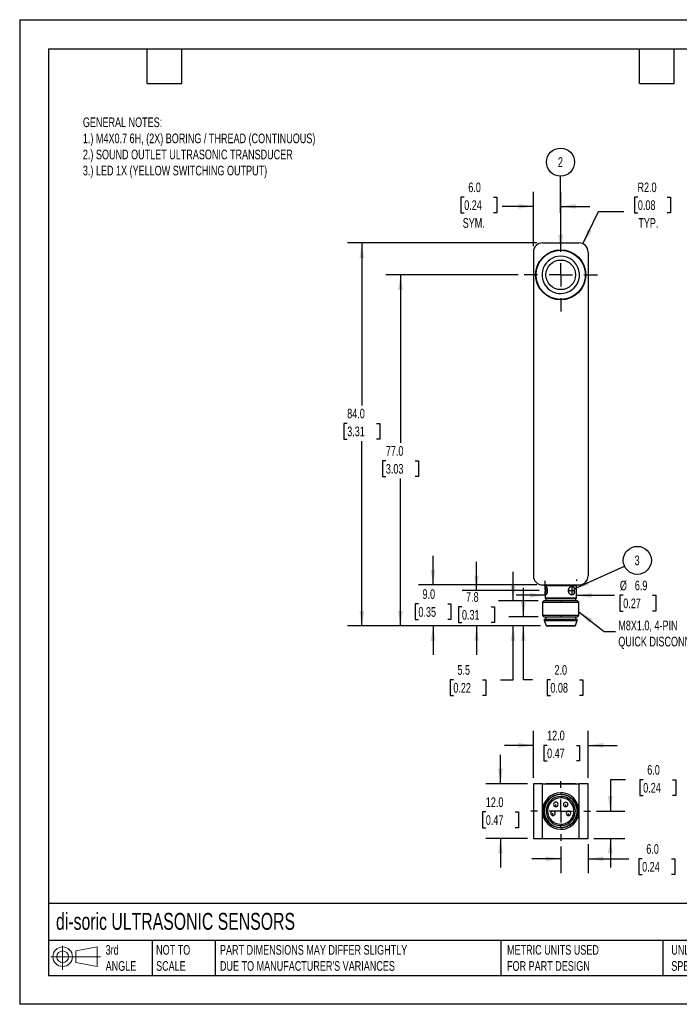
# Model space of a CAD drawing. Header units: millimetres. Extents: x 0 to 210, y 0 to 162.
# Tile 1 of 2: x 0 to 108, y 0 to 162. Entities that reach past the tile are written whole.
import ezdxf

# ---------------------------------------------------------------- set-up
doc = ezdxf.new("R2010")
doc.units = ezdxf.units.MM
doc.header["$LTSCALE"] = 0.75
doc.linetypes.add('CENTERX2', pattern=[20.32, 12.7, -2.54, 2.54, -2.54])
doc.layers.add('CENTER', color=40, linetype='CENTERX2')
doc.layers.add('DIMENSIONS', color=140, linetype='Continuous', lineweight=25)
doc.layers.add('TEXT', color=140, linetype='Continuous', lineweight=25)
doc.styles.add('SLDTEXTSTYLE0', font='TXT', dxfattribs={"width": 0.7})
doc.dimstyles.new('SLDDIMSTYLE0', dxfattribs={"dimtxt": 1.618506, "dimasz": 2.4765, "dimexe": 0, "dimexo": 0.0625, "dimgap": 0.404626, "dimtad": 0, "dimtih": 1, "dimtoh": 1, "dimdec": 1, "dimlfac": 1.333333, "dimrnd": 1e-09, "dimzin": 12, "dimdsep": 46, "dimtxsty": 'SLDTEXTSTYLE0', "dimsah": 1, "dimcen": 0.09, "dimadec": 0, "dimazin": 3, "dimtfac": 1, "dimtdec": 1, "dimtmove": 0, "dimatfit": 0, "dimfxl": 0, "dimfrac": 2, "dimtolj": 1, "dimtzin": 12, "dimarcsym": 0})
doc.dimstyles.new('SLDDIMSTYLE1', dxfattribs={"dimtxt": 1.618506, "dimasz": 2.4765, "dimexe": 0, "dimexo": 0.0625, "dimgap": 0.404626, "dimtad": 0, "dimtih": 1, "dimtoh": 1, "dimdec": 1, "dimlfac": 1.333333, "dimrnd": 1e-09, "dimzin": 4, "dimdsep": 46, "dimtxsty": 'SLDTEXTSTYLE0', "dimsah": 1, "dimcen": 0.09, "dimadec": 0, "dimazin": 1, "dimtfac": 1, "dimtdec": 1, "dimtmove": 0, "dimatfit": 0, "dimfxl": 0, "dimfrac": 2, "dimtolj": 1, "dimtzin": 12, "dimarcsym": 0})
doc.dimstyles.new('SLDDIMSTYLE2', dxfattribs={"dimtxt": 1.618506, "dimasz": 2.4765, "dimexe": 0, "dimexo": 0.0625, "dimgap": 0.404626, "dimtad": 0, "dimtih": 1, "dimtoh": 1, "dimdec": 1, "dimlfac": 1.333333, "dimrnd": 1e-09, "dimzin": 4, "dimdsep": 46, "dimtxsty": 'SLDTEXTSTYLE0', "dimsah": 1, "dimcen": 0.09, "dimadec": 0, "dimazin": 1, "dimtfac": 1, "dimtdec": 1, "dimtofl": 0, "dimtmove": 0, "dimatfit": 3, "dimfxl": 0, "dimfrac": 2, "dimtolj": 1, "dimtzin": 12, "dimarcsym": 0})
doc.dimstyles.new('SLDDIMSTYLE3', dxfattribs={"dimtxt": 1.618506, "dimasz": 2.4765, "dimexe": 0, "dimexo": 0.0625, "dimgap": 0.404626, "dimtad": 0, "dimtih": 1, "dimtoh": 1, "dimdec": 1, "dimlfac": 1.333333, "dimrnd": 1e-09, "dimzin": 4, "dimdsep": 46, "dimtxsty": 'SLDTEXTSTYLE0', "dimsah": 1, "dimcen": 0, "dimadec": 0, "dimazin": 1, "dimtfac": 1, "dimtdec": 1, "dimtofl": 0, "dimtmove": 0, "dimatfit": 3, "dimfxl": 0, "dimfrac": 2, "dimtolj": 1, "dimtzin": 12, "dimarcsym": 0})
doc.dimstyles.new('SLDDIMSTYLE4', dxfattribs={"dimtxt": 0.18, "dimasz": 2.4765, "dimexe": 0, "dimexo": 0.0625, "dimgap": 0, "dimtad": 0, "dimtih": 1, "dimtoh": 1, "dimdec": 0, "dimrnd": 1e-09, "dimzin": 0, "dimdsep": 46, "dimtxsty": 'Standard', "dimsah": 1, "dimcen": 0.09, "dimadec": 0, "dimazin": 0, "dimtfac": 2.4765, "dimtdec": 0, "dimtofl": 0, "dimtmove": 0, "dimatfit": 3, "dimfxl": 0, "dimfrac": 2, "dimtolj": 1, "dimtzin": 0, "dimarcsym": 0})

# ---------------------------------------------------------------- blocks, each defined once
blk = doc.blocks.new('Block11')
at = {"color": 7, "linetype": 'Continuous', "lineweight": 18}
for p, q in [((1.94, 3.98), (1.94, 0)), ((4.11, 3.13), (7.63, 3.77)), ((7.63, 3.77), (7.63, 0.55)), ((0, 2.16), (8.16, 2.16)), ((4.11, 1.2), (4.11, 3.13)), ((4.11, 1.2), (7.63, 0.55))]:
    blk.add_line(p, q, dxfattribs=at)
for radius in [1.61, 0.964]:
    blk.add_circle((1.94, 2.16), radius, dxfattribs=at)
blk = doc.blocks.new('Block12')
at = {"color": 7, "linetype": 'Continuous'}
blk.add_blockref('Block11', (0, 0), dxfattribs=at)
blk = doc.blocks.new('_D')
at = {"layer": 'DIMENSIONS'}
for p, q in [((75.13, 68.03), (75.13, 72.79)), ((85.43, 68.03), (72.75, 68.03)), ((72.73, 65.38), (72.18, 65.38)), ((72.18, 65.38), (72.18, 62.8)), ((77.54, 65.38), (78.08, 65.38)), ((78.08, 65.38), (78.08, 62.8)), ((72.18, 62.8), (72.73, 62.8)), ((85.62, 62.22), (72.75, 62.22)), ((75.13, 62.22), (75.13, 57.45)), ((78.08, 62.8), (77.54, 62.8))]:
    blk.add_line(p, q, dxfattribs=at)
for points in [[(75.13, 68.03), (75.51, 70.51), (74.75, 70.51)], [(75.13, 62.22), (74.75, 59.74), (75.51, 59.74)]]:
    blk.add_solid(points, dxfattribs=at)
at = {"layer": 'DIMENSIONS', "char_height": 1.587, "attachment_point": 1, "style": 'SLDTEXTSTYLE0'}
for s, insert in [('7.8', (73.4, 67.78)), ('0.31', (72.73, 64.85))]:
    blk.add_mtext(s, dxfattribs=dict(at, insert=insert))
blk = doc.blocks.new('_D_1')
at = {"layer": 'DIMENSIONS'}
for p, q in [((82.82, 63.72), (82.82, 68.48)), ((85.25, 63.72), (80.43, 63.72)), ((85.62, 62.22), (80.43, 62.22)), ((82.82, 53.37), (82.82, 62.22)), ((84.35, 53.37), (82.82, 53.37)), ((87.27, 53.37), (86.73, 53.37)), ((86.73, 53.37), (86.73, 50.8)), ((92.08, 53.37), (92.62, 53.37)), ((92.62, 53.37), (92.62, 50.8)), ((86.73, 50.8), (87.27, 50.8)), ((92.62, 50.8), (92.08, 50.8))]:
    blk.add_line(p, q, dxfattribs=at)
for points in [[(82.82, 63.72), (83.2, 66.19), (82.43, 66.19)], [(82.82, 62.22), (82.43, 59.74), (83.2, 59.74)]]:
    blk.add_solid(points, dxfattribs=at)
at = {"layer": 'DIMENSIONS', "char_height": 1.587, "attachment_point": 1, "style": 'SLDTEXTSTYLE0'}
for s, insert in [('2.0', (87.94, 55.78)), ('0.08', (87.27, 52.85))]:
    blk.add_mtext(s, dxfattribs=dict(at, insert=insert))
blk = doc.blocks.new('_D_2')
at = {"layer": 'DIMENSIONS'}
for p, q in [((81.14, 66.34), (81.14, 71.1)), ((85.25, 66.34), (78.76, 66.34)), ((85.62, 62.22), (78.76, 62.22)), ((81.14, 53.37), (81.14, 62.22)), ((71.31, 53.37), (70.77, 53.37)), ((70.77, 53.37), (70.77, 50.8)), ((76.12, 53.37), (76.66, 53.37)), ((76.66, 53.37), (76.66, 50.8)), ((79.04, 53.37), (81.14, 53.37)), ((70.77, 50.8), (71.31, 50.8)), ((76.66, 50.8), (76.12, 50.8))]:
    blk.add_line(p, q, dxfattribs=at)
for points in [[(81.14, 66.34), (81.52, 68.82), (80.76, 68.82)], [(81.14, 62.22), (80.76, 59.74), (81.52, 59.74)]]:
    blk.add_solid(points, dxfattribs=at)
at = {"layer": 'DIMENSIONS', "char_height": 1.587, "attachment_point": 1, "style": 'SLDTEXTSTYLE0'}
for s, insert in [('5.5', (71.98, 55.78)), ('0.22', (71.31, 52.85))]:
    blk.add_mtext(s, dxfattribs=dict(at, insert=insert))
blk = doc.blocks.new('_D_3')
at = {"layer": 'DIMENSIONS'}
for p, q in [((67.97, 68.97), (67.97, 73.73)), ((85.02, 68.97), (65.59, 68.97)), ((65.57, 65.85), (65.02, 65.85)), ((65.02, 65.85), (65.02, 63.27)), ((70.38, 65.85), (70.92, 65.85)), ((70.92, 65.85), (70.92, 63.27)), ((65.02, 63.27), (65.57, 63.27)), ((70.92, 63.27), (70.38, 63.27)), ((85.62, 62.22), (65.59, 62.22)), ((67.97, 62.22), (67.97, 57.45))]:
    blk.add_line(p, q, dxfattribs=at)
for points in [[(67.97, 68.97), (68.35, 71.44), (67.59, 71.44)], [(67.97, 62.22), (67.59, 59.74), (68.35, 59.74)]]:
    blk.add_solid(points, dxfattribs=at)
at = {"layer": 'DIMENSIONS', "char_height": 1.587, "attachment_point": 1, "style": 'SLDTEXTSTYLE0'}
for s, insert in [('9.0', (66.24, 68.26)), ('0.35', (65.57, 65.32))]:
    blk.add_mtext(s, dxfattribs=dict(at, insert=insert))
blk = doc.blocks.new('_D_4')
at = {"layer": 'DIMENSIONS'}
for p, q in [((81.99, 119.97), (60.23, 119.97)), ((62.61, 119.97), (62.61, 92.32)), ((60.21, 89.39), (59.67, 89.39)), ((59.67, 89.39), (59.67, 86.82)), ((65.02, 89.39), (65.56, 89.39)), ((65.56, 89.39), (65.56, 86.82)), ((59.67, 86.82), (60.21, 86.82)), ((62.61, 62.22), (62.61, 86.45)), ((65.56, 86.82), (65.02, 86.82)), ((85.62, 62.22), (60.23, 62.22))]:
    blk.add_line(p, q, dxfattribs=at)
for points in [[(62.61, 119.97), (62.23, 117.49), (63, 117.49)], [(62.61, 62.22), (63, 64.69), (62.23, 64.69)]]:
    blk.add_solid(points, dxfattribs=at)
at = {"layer": 'DIMENSIONS', "char_height": 1.587, "attachment_point": 1, "style": 'SLDTEXTSTYLE0'}
for s, insert in [('77.0', (60.21, 91.8)), ('3.03', (60.21, 88.86))]:
    blk.add_mtext(s, dxfattribs=dict(at, insert=insert))
blk = doc.blocks.new('_D_5')
at = {"layer": 'DIMENSIONS'}
for p, q in [((85.02, 125.22), (53.89, 125.22)), ((56.27, 125.22), (56.27, 98.47)), ((53.86, 95.54), (53.32, 95.54)), ((53.32, 95.54), (53.32, 92.96)), ((58.67, 95.54), (59.22, 95.54)), ((59.22, 95.54), (59.22, 92.96)), ((53.32, 92.96), (53.86, 92.96)), ((56.27, 62.22), (56.27, 92.6)), ((59.22, 92.96), (58.67, 92.96)), ((85.62, 62.22), (53.89, 62.22))]:
    blk.add_line(p, q, dxfattribs=at)
for points in [[(56.27, 125.22), (55.89, 122.74), (56.65, 122.74)], [(56.27, 62.22), (56.65, 64.69), (55.89, 64.69)]]:
    blk.add_solid(points, dxfattribs=at)
at = {"layer": 'DIMENSIONS', "char_height": 1.587, "attachment_point": 1, "style": 'SLDTEXTSTYLE0'}
for s, insert in [('84.0', (53.86, 97.95)), ('3.31', (53.86, 95.01))]:
    blk.add_mtext(s, dxfattribs=dict(at, insert=insert))
blk = doc.blocks.new('_D_6')
at = {"layer": 'DIMENSIONS'}
for p, q in [((101.65, 132.75), (101.11, 132.75)), ((101.11, 132.75), (101.11, 130.17)), ((106.46, 132.75), (107, 132.75)), ((107, 132.75), (107, 130.17)), ((92.63, 125.07), (95.2, 130.4)), ((95.2, 130.4), (99.37, 130.4)), ((101.11, 130.17), (101.65, 130.17)), ((107, 130.17), (106.46, 130.17))]:
    blk.add_line(p, q, dxfattribs=at)
blk.add_solid([(92.63, 125.07), (94.05, 127.13), (93.36, 127.46)], dxfattribs=at)
at = {"layer": 'DIMENSIONS', "char_height": 1.587, "attachment_point": 1, "style": 'SLDTEXTSTYLE0'}
for s, insert in [('R2.0', (101.59, 135.15)), ('0.08', (101.65, 132.22)), ('TYP.', (101.73, 129.29))]:
    blk.add_mtext(s, dxfattribs=dict(at, insert=insert))
blk = doc.blocks.new('_D_7')
at = {"layer": 'DIMENSIONS'}
for p, q in [((84.47, 124.67), (84.47, 133.61)), ((88.97, 126.95), (88.97, 133.61)), ((73.1, 132.75), (72.55, 132.75)), ((72.55, 132.75), (72.55, 130.17)), ((77.9, 132.75), (78.45, 132.75)), ((78.45, 132.75), (78.45, 130.17)), ((84.47, 131.23), (79.35, 131.23)), ((88.97, 131.23), (93.74, 131.23)), ((72.55, 130.17), (73.1, 130.17)), ((78.45, 130.17), (77.9, 130.17))]:
    blk.add_line(p, q, dxfattribs=at)
for points in [[(84.47, 131.23), (82, 131.61), (82, 130.85)], [(88.97, 131.23), (91.45, 130.85), (91.45, 131.61)]]:
    blk.add_solid(points, dxfattribs=at)
at = {"layer": 'DIMENSIONS', "char_height": 1.587, "attachment_point": 1, "style": 'SLDTEXTSTYLE0'}
for s, insert in [('6.0', (73.77, 135.15)), ('0.24', (73.1, 132.22)), ('SYM.', (72.85, 129.29))]:
    blk.add_mtext(s, dxfattribs=dict(at, insert=insert))
blk = doc.blocks.new('_D_8')
at = {"layer": 'DIMENSIONS'}
for p, q in [((86.39, 68.79), (86.39, 69.64)), ((91.56, 69.84), (91.56, 69.64)), ((86.39, 67.26), (81.62, 67.26)), ((91.56, 67.26), (97.8, 67.26)), ((99.25, 67.26), (98.71, 67.26)), ((98.71, 67.26), (98.71, 64.68)), ((104.06, 67.26), (104.6, 67.26)), ((104.6, 67.26), (104.6, 64.68)), ((98.71, 64.68), (99.25, 64.68)), ((104.6, 64.68), (104.06, 64.68))]:
    blk.add_line(p, q, dxfattribs=at)
for points in [[(86.39, 67.26), (83.91, 67.64), (83.91, 66.88)], [(91.56, 67.26), (94.04, 66.88), (94.04, 67.64)]]:
    blk.add_solid(points, dxfattribs=at)
at = {"layer": 'DIMENSIONS', "char_height": 1.587, "attachment_point": 1, "style": 'SLDTEXTSTYLE0'}
for s, insert in [('%%c', (98.7, 69.67)), ('6.9', (101.15, 69.67)), ('0.27', (99.25, 66.73))]:
    blk.add_mtext(s, dxfattribs=dict(at, insert=insert))
blk = doc.blocks.new('SW_NOTE_0_12')
at = {"layer": 'DIMENSIONS', "color": 0}
blk.add_circle((2.1, 0.95), 2.31, dxfattribs=at)
at = {"layer": 'DIMENSIONS', "color": 0, "insert": (2.07, 1.75), "char_height": 1.59, "attachment_point": 2, "style": 'SLDTEXTSTYLE0'}
blk.add_mtext('3', dxfattribs=at)
blk = doc.blocks.new('SW_NOTE_0_13')
at = {"layer": 'DIMENSIONS', "color": 0}
blk.add_circle((-0.01, 2.31), 2.31, dxfattribs=at)
at = {"layer": 'DIMENSIONS', "color": 0, "insert": (-0.03, 3.11), "char_height": 1.59, "attachment_point": 2, "style": 'SLDTEXTSTYLE0'}
blk.add_mtext('2', dxfattribs=at)
blk = doc.blocks.new('SW_CENTERMARKSYMBOL_0')
at = {"layer": 'CENTER', "color": 0}
for p, q in [((0, 3.81), (0, 6.03)), ((0, 0), (0, 1.905)), ((-3.81, 0), (-6.03, 0)), ((0, 0), (-1.905, 0)), ((0, 0), (0, -1.905)), ((0, 0), (1.905, 0)), ((3.81, 0), (6.03, 0)), ((0, -3.81), (0, -6.03))]:
    blk.add_line(p, q, dxfattribs=at)
blk = doc.blocks.new('_D_9')
at = {"layer": 'DIMENSIONS'}
for p, q in [((99.61, 36.94), (97.13, 36.94)), ((97.13, 36.94), (97.13, 31.78)), ((102.53, 36.94), (101.98, 36.94)), ((101.98, 36.94), (101.98, 34.36)), ((107.33, 36.94), (107.88, 36.94)), ((107.88, 36.94), (107.88, 34.36)), ((101.98, 34.36), (102.53, 34.36)), ((107.88, 34.36), (107.33, 34.36)), ((94.83, 31.78), (99.51, 31.78)), ((94.43, 27.28), (99.51, 27.28)), ((97.13, 27.28), (97.13, 22.52))]:
    blk.add_line(p, q, dxfattribs=at)
for points in [[(97.13, 31.78), (97.51, 34.26), (96.74, 34.26)], [(97.13, 27.28), (96.74, 24.81), (97.51, 24.81)]]:
    blk.add_solid(points, dxfattribs=at)
at = {"layer": 'DIMENSIONS', "char_height": 1.587, "attachment_point": 1, "style": 'SLDTEXTSTYLE0'}
for s, insert in [('6.0', (103.2, 39.35)), ('0.24', (102.53, 36.41))]:
    blk.add_mtext(s, dxfattribs=dict(at, insert=insert))
blk = doc.blocks.new('_D_10')
at = {"layer": 'DIMENSIONS'}
for p, q in [((88.97, 25.93), (88.97, 21.55)), ((93.47, 26.33), (93.47, 21.55)), ((88.97, 23.93), (84.21, 23.93)), ((93.47, 23.93), (100.17, 23.93)), ((102.36, 23.93), (101.82, 23.93)), ((101.82, 23.93), (101.82, 21.36)), ((107.17, 23.93), (107.72, 23.93)), ((107.72, 23.93), (107.72, 21.36)), ((101.82, 21.36), (102.36, 21.36)), ((107.72, 21.36), (107.17, 21.36))]:
    blk.add_line(p, q, dxfattribs=at)
for points in [[(88.97, 23.93), (86.5, 24.31), (86.5, 23.55)], [(93.47, 23.93), (95.95, 23.55), (95.95, 24.31)]]:
    blk.add_solid(points, dxfattribs=at)
at = {"layer": 'DIMENSIONS', "char_height": 1.587, "attachment_point": 1, "style": 'SLDTEXTSTYLE0'}
for s, insert in [('6.0', (103.04, 26.34)), ('0.24', (102.36, 23.41))]:
    blk.add_mtext(s, dxfattribs=dict(at, insert=insert))
blk = doc.blocks.new('_D_11')
at = {"layer": 'DIMENSIONS'}
for p, q in [((84.47, 37.24), (84.47, 44.98)), ((93.47, 37.24), (93.47, 44.98)), ((84.47, 42.59), (79.71, 42.59)), ((86.73, 42.59), (86.19, 42.59)), ((86.19, 42.59), (86.19, 40.02)), ((91.54, 42.59), (92.08, 42.59)), ((92.08, 42.59), (92.08, 40.02)), ((93.47, 42.59), (98.24, 42.59)), ((86.19, 40.02), (86.73, 40.02)), ((92.08, 40.02), (91.54, 40.02))]:
    blk.add_line(p, q, dxfattribs=at)
for points in [[(84.47, 42.59), (82, 42.98), (82, 42.21)], [(93.47, 42.59), (95.95, 42.21), (95.95, 42.98)]]:
    blk.add_solid(points, dxfattribs=at)
at = {"layer": 'DIMENSIONS', "char_height": 1.587, "attachment_point": 1, "style": 'SLDTEXTSTYLE0'}
for s, insert in [('12.0', (86.73, 45)), ('0.47', (86.73, 42.07))]:
    blk.add_mtext(s, dxfattribs=dict(at, insert=insert))
blk = doc.blocks.new('_D_12')
at = {"layer": 'DIMENSIONS'}
for p, q in [((79.06, 36.28), (79.06, 41.05)), ((83.52, 36.28), (76.68, 36.28)), ((76.65, 31.63), (76.11, 31.63)), ((76.11, 31.63), (76.11, 29.05)), ((81.46, 31.63), (82.01, 31.63)), ((82.01, 31.63), (82.01, 29.05)), ((76.11, 29.05), (76.65, 29.05)), ((82.01, 29.05), (81.46, 29.05)), ((83.52, 27.28), (76.68, 27.28)), ((79.06, 27.28), (79.06, 22.52))]:
    blk.add_line(p, q, dxfattribs=at)
for points in [[(79.06, 36.28), (79.44, 38.76), (78.68, 38.76)], [(79.06, 27.28), (78.68, 24.81), (79.44, 24.81)]]:
    blk.add_solid(points, dxfattribs=at)
at = {"layer": 'DIMENSIONS', "char_height": 1.587, "attachment_point": 1, "style": 'SLDTEXTSTYLE0'}
for s, insert in [('12.0', (76.65, 34.03)), ('0.47', (76.65, 31.1))]:
    blk.add_mtext(s, dxfattribs=dict(at, insert=insert))
blk = doc.blocks.new('SW_CENTERMARKSYMBOL_1')
at = {"layer": 'CENTER', "color": 0}
for p, q in [((0, 3.81), (0, 4.905)), ((0, 0), (0, 1.905)), ((-3.81, 0), (-4.905, 0)), ((0, 0), (-1.905, 0)), ((0, 0), (0, -1.905)), ((0, 0), (1.905, 0)), ((3.81, 0), (4.905, 0)), ((0, -3.81), (0, -4.905))]:
    blk.add_line(p, q, dxfattribs=at)

msp = doc.modelspace()

# ---------------------------------------------------------------- linework, layer by layer
at = {"color": 7, "linetype": 'Continuous'}
for p, q in [((0.002, 161.927), (0.002, 0.002)), ((0.002, 161.927), (209.552, 161.927)), ((209.552, 0.002), (0.002, 0.002))]:
    msp.add_line(p, q, dxfattribs=at)
for p, q in [((85.973, 125.217), (91.973, 125.217)), ((84.473, 123.717), (84.473, 70.467)), ((93.473, 123.717), (93.473, 70.467)), ((85.973, 68.967), (91.973, 68.967)), ((86.461, 68.967), (86.386, 68.892)), ((86.386, 68.892), (86.386, 68.198)), ((86.386, 68.892), (88.988, 68.892)), ((88.987, 68.967), (88.988, 68.892)), ((88.988, 68.892), (91.561, 68.892)), ((91.561, 68.892), (91.486, 68.967)), ((91.561, 66.792), (91.561, 68.892)), ((86.386, 67.861), (86.386, 66.792)), ((86.386, 66.792), (86.461, 66.717)), ((88.988, 66.792), (86.386, 66.792)), ((86.461, 66.717), (88.987, 66.717)), ((86.498, 66.717), (86.498, 66.342)), ((88.988, 66.792), (88.987, 66.717)), ((88.987, 66.717), (91.486, 66.717)), ((91.561, 66.792), (88.988, 66.792)), ((91.448, 66.342), (91.448, 66.717)), ((91.486, 66.717), (91.561, 66.792)), ((86.198, 66.342), (85.973, 66.117)), ((85.973, 66.117), (85.973, 63.942)), ((85.973, 66.117), (88.99, 66.117)), ((88.989, 66.342), (86.198, 66.342)), ((88.989, 66.342), (88.99, 66.117)), ((91.748, 66.342), (88.989, 66.342)), ((88.99, 66.117), (91.973, 66.117)), ((91.973, 66.117), (91.748, 66.342)), ((91.973, 63.942), (91.973, 66.117)), ((85.973, 63.942), (86.198, 63.717)), ((88.99, 63.942), (85.973, 63.942)), ((86.198, 63.717), (88.989, 63.717)), ((86.273, 63.342), (86.273, 63.117)), ((86.273, 63.342), (88.988, 63.342)), ((86.498, 63.717), (86.498, 63.342)), ((88.988, 63.342), (91.673, 63.342)), ((88.99, 63.942), (88.989, 63.717)), ((88.989, 63.717), (91.748, 63.717)), ((91.973, 63.942), (88.99, 63.942)), ((91.448, 63.342), (91.448, 63.717)), ((91.673, 63.117), (91.673, 63.342)), ((91.748, 63.717), (91.973, 63.942)), ((86.273, 63.117), (86.573, 62.292)), ((86.273, 63.117), (88.988, 63.117)), ((86.573, 62.292), (86.573, 62.217)), ((86.573, 62.292), (88.987, 62.292)), ((86.573, 62.217), (88.987, 62.217)), ((88.987, 62.292), (91.373, 62.292)), ((88.987, 62.217), (91.373, 62.217)), ((88.988, 63.117), (91.673, 63.117)), ((91.373, 62.292), (91.673, 63.117)), ((91.373, 62.217), (91.373, 62.292)), ((84.473, 36.284), (84.473, 27.284)), ((85.973, 36.284), (84.473, 36.284)), ((85.973, 27.284), (85.973, 36.284)), ((85.973, 36.284), (91.973, 36.284)), ((86.536, 36.291), (86.536, 36.284)), ((86.536, 36.291), (91.411, 36.291)), ((91.411, 36.284), (91.411, 36.291)), ((91.973, 36.284), (91.973, 27.284)), ((93.473, 36.284), (91.973, 36.284)), ((93.473, 27.284), (93.473, 36.284)), ((88.99, 34.784), (88.989, 34.559)), ((88.173, 32.501), (88.173, 32.876)), ((89.786, 32.491), (89.786, 32.866)), ((87.696, 31.041), (87.696, 31.416)), ((90.246, 31.026), (90.246, 31.401)), ((88.958, 29.084), (88.959, 29.384)), ((84.473, 27.284), (85.973, 27.284)), ((85.973, 27.284), (91.973, 27.284)), ((91.973, 27.284), (93.473, 27.284))]:
    msp.add_line(p, q)
for centre, radius in [((88.973, 119.967), 4.125), ((88.973, 119.967), 4.05), ((88.973, 119.967), 2.437), ((88.973, 31.784), 2.775)]:
    msp.add_circle(centre, radius)
for centre, radius, start, end in [((85.973, 123.717), 1.5, 90, 180), ((91.973, 123.717), 1.5, 0, 90), ((88.973, 119.967), 3.075, 90, 296.88699), ((88.973, 119.967), 3.075, 296.88699, 90), ((85.973, 70.467), 1.5, 180, 270), ((91.973, 70.467), 1.5, 270, 0), ((87.335, 68.219), 0.953, 148.29439, 184.64116), ((89.061, 68.03), 2.677, 177.59725, 182.40275), ((84.083, 68.03), 2.677, 357.59725, 2.40275), ((91.253, 68.03), 1.01, 173.61698, 186.38302), ((90.651, 68.161), 0.588, 358.08528, 80.90085), ((90.235, 68.03), 1.01, 353.61698, 6.38302), ((87.409, 67.859), 1.025, 176.71107, 210.49316), ((90.651, 67.898), 0.588, 279.09915, 1.91472), ((88.973, 31.784), 3, 89.67434, 269.67434), ((88.973, 31.784), 2.7, 89.67434, 269.67434), ((88.973, 31.784), 2.4, 89.67434, 269.67434), ((88.973, 31.784), 3, 269.67434, 89.67434), ((88.973, 31.784), 2.7, 269.67434, 89.67434), ((88.973, 31.784), 2.4, 269.67434, 89.67434), ((88.973, 31.784), 2.175, 89.67434, 269.67434), ((88.173, 32.876), 0.375, 270, 179.67434), ((88.173, 32.876), 0.375, 179.67434, 270), ((88.973, 31.784), 2.175, 269.67434, 89.67434), ((89.786, 32.866), 0.375, 270, 179.67434), ((89.786, 32.866), 0.375, 179.67434, 270), ((87.696, 31.416), 0.375, 270, 179.67434), ((87.696, 31.416), 0.375, 179.67434, 270), ((90.246, 31.401), 0.375, 270, 179.67434), ((90.246, 31.401), 0.375, 179.67434, 270)]:
    msp.add_arc(centre, radius, start, end)
for points, knots in [([(86.386, 68.142), (86.386, 68.163), (86.386, 68.205), (86.386, 68.266), (86.386, 68.325), (86.387, 68.399), (86.389, 68.485), (86.397, 68.604), (86.419, 68.712), (86.474, 68.757), (86.553, 68.712), (86.627, 68.604), (86.681, 68.485), (86.715, 68.382), (86.743, 68.267), (86.753, 68.183), (86.758, 68.142)], [0, 0, 0, 0, 0.0317123, 0.0632397, 0.094852, 0.1268168, 0.1888334, 0.2503521, 0.3759512, 0.5000666, 0.624182, 0.7497811, 0.8112818, 0.8733164, 0.9368185, 1, 1, 1, 1]), ([(90.249, 68.142), (90.253, 68.163), (90.26, 68.205), (90.276, 68.266), (90.298, 68.325), (90.331, 68.399), (90.383, 68.485), (90.482, 68.604), (90.629, 68.712), (90.816, 68.757), (90.985, 68.712), (91.094, 68.604), (91.159, 68.485), (91.197, 68.382), (91.225, 68.267), (91.234, 68.183), (91.238, 68.142)], [0, 0, 0, 0, 0.03171232, 0.06323973, 0.09485201, 0.12681678, 0.18883339, 0.25035208, 0.37595121, 0.50006659, 0.62418197, 0.7497811, 0.81128185, 0.87331638, 0.93681847, 1, 1, 1, 1]), ([(86.758, 67.917), (86.756, 67.896), (86.751, 67.855), (86.742, 67.794), (86.729, 67.735), (86.71, 67.66), (86.681, 67.574), (86.627, 67.455), (86.553, 67.347), (86.474, 67.302), (86.419, 67.347), (86.397, 67.455), (86.389, 67.574), (86.386, 67.677), (86.386, 67.792), (86.386, 67.876), (86.386, 67.917)], [0, 0, 0, 0, 0.0317123, 0.0632397, 0.094852, 0.1268168, 0.1888334, 0.2503521, 0.3759512, 0.5000666, 0.624182, 0.7497811, 0.8112818, 0.8733164, 0.9368185, 1, 1, 1, 1]), ([(91.238, 67.917), (91.237, 67.896), (91.233, 67.855), (91.223, 67.794), (91.211, 67.735), (91.191, 67.66), (91.159, 67.574), (91.094, 67.455), (90.985, 67.347), (90.816, 67.302), (90.629, 67.347), (90.482, 67.455), (90.383, 67.574), (90.321, 67.677), (90.273, 67.792), (90.257, 67.876), (90.249, 67.917)], [0, 0, 0, 0, 0.0317123, 0.0632397, 0.094852, 0.1268168, 0.1888334, 0.2503521, 0.3759512, 0.5000666, 0.624182, 0.7497811, 0.8112818, 0.8733164, 0.9368185, 1, 1, 1, 1])]:
    msp.add_open_spline(points, degree=3, knots=knots)
for points in [[(86.758, 68.142), (86.764, 68.066), (86.764, 67.993), (86.758, 67.917)], [(90.241, 68.03), (90.241, 68.066), (90.244, 68.104), (90.249, 68.142)], [(90.249, 67.917), (90.244, 67.955), (90.241, 67.993), (90.241, 68.03)]]:
    msp.add_open_spline(points, degree=3)
at = {"layer": 'CENTER'}
for p, q in [((86.386, 68.03), (86.762, 68.03)), ((86.478, 68.742), (86.478, 67.317)), ((90.243, 68.03), (91.245, 68.03)), ((90.813, 68.742), (90.813, 67.317))]:
    msp.add_line(p, q, dxfattribs=at)
at = {"layer": 'TEXT'}
for p, q in [((4.762, 157.162), (204.787, 157.162)), ((4.762, 157.162), (4.762, 4.762)), ((20.955, 151.447), (20.955, 157.162)), ((26.67, 151.447), (26.67, 157.162)), ((101.918, 151.447), (101.918, 157.162)), ((107.632, 151.447), (107.632, 157.162)), ((20.955, 151.447), (26.67, 151.447)), ((101.918, 151.447), (107.632, 151.447)), ((204.787, 16.595), (4.762, 16.595)), ((204.787, 10.477), (4.762, 10.477)), ((21.784, 10.477), (21.784, 4.762)), ((32.128, 10.477), (32.128, 4.762)), ((79.113, 10.477), (79.113, 4.762)), ((105.748, 10.477), (105.748, 4.762)), ((4.762, 4.762), (204.787, 4.762))]:
    msp.add_line(p, q, dxfattribs=at)

# ---------------------------------------------------------------- block references
at = {"layer": 'CENTER'}
for name, p in [('SW_CENTERMARKSYMBOL_0', (88.973, 119.967)), ('SW_CENTERMARKSYMBOL_1', (88.973, 31.784))]:
    msp.add_blockref(name, p, dxfattribs=at)
at = {"layer": 'DIMENSIONS'}
for name, p in [('SW_NOTE_0_13', (88.943, 136.198)), ('SW_NOTE_0_12', (99.46, 72.057))]:
    msp.add_blockref(name, p, dxfattribs=at)
at = {"layer": 'TEXT'}
msp.add_blockref('Block12', (5.128, 5.665), dxfattribs=at)

# ---------------------------------------------------------------- texts
at = {"layer": 'DIMENSIONS', "insert": (98.435, 63.093), "char_height": 1.5875, "attachment_point": 1, "style": 'SLDTEXTSTYLE0'}
msp.add_mtext('M8X1.0, 4-PIN^JQUICK DISCONNECT', dxfattribs=at)
at = {"layer": 'TEXT', "attachment_point": 1, "style": 'SLDTEXTSTYLE0'}
for s, insert, char_height in [('GENERAL NOTES:^J1.) M4X0.7 6H, (2X) BORING / THREAD (CONTINUOUS)^J2.) SOUND OUTLET ULTRASONIC TRANSDUCER^J3.) LED 1X (YELLOW SWITCHING OUTPUT)', (10.391, 145.849), 1.5875), ('di-soric ULTRASONIC SENSORS', (5.974, 15.034), 2.77813), ('3rd^JANGLE', (14.138, 9.747), 1.5875), ('NOT TO^JSCALE', (22.43, 9.747), 1.5875), ("PART DIMENSIONS MAY DIFFER SLIGHTLY ^JDUE TO MANUFACTURER'S VARIANCES", (32.934, 9.747), 1.5875), ('METRIC UNITS USED ^JFOR PART DESIGN', (80.14, 9.747), 1.5875), ('UNLESS OTHERWISE ^JSPECIFIED UNITS ARE:', (107.152, 9.747), 1.5875)]:
    msp.add_mtext(s, dxfattribs=dict(at, insert=insert, char_height=char_height))

# ---------------------------------------------------------------- dimensions: what is measured, and where the dimension line sits
at = {"layer": 'DIMENSIONS'}
for base, p1, p2, text, dimstyle, picture, middle in [((84.473, 131.232), (88.973, 125.997), (84.473, 123.717), '<>\\PSYM.', 'SLDDIMSTYLE1', '_D_7', (75.5, 131.232)), ((91.561, 67.257), (86.386, 66.792), (91.561, 66.792), '%%c<>', 'SLDDIMSTYLE0', '_D_8', (101.656, 67.257))]:
    dim = msp.add_linear_dim(base=base, p1=p1, p2=p2, angle=0, text=text, dimstyle=dimstyle, dxfattribs=at)
    dim.commit()
    dim.dimension.update_dxf_attribs({"geometry": picture, "text_midpoint": middle, "dimtype": 160})
dim = msp.add_radius_dim(center=(91.973, 123.717), mpoint=(92.626, 125.067), text='<>\\PTYP.', dimstyle='SLDDIMSTYLE3', dxfattribs=at)
dim.commit()
dim.dimension.update_dxf_attribs({"geometry": '_D_6', "text_midpoint": (104.054, 131.232), "dimtype": 164})
for base, p1, p2, dimstyle, picture, middle in [((56.269, 125.217), (86.573, 62.217), (85.973, 125.217), 'SLDDIMSTYLE2', '_D_5', (56.269, 95.537)), ((62.615, 119.967), (86.573, 62.217), (82.943, 119.967), 'SLDDIMSTYLE2', '_D_4', (62.615, 89.389)), ((67.973, 68.967), (86.573, 62.217), (85.973, 68.967), 'SLDDIMSTYLE1', '_D_3', (67.973, 65.847)), ((75.131012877, 68.02959853), (86.573129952, 62.21709853), (86.385800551, 68.02959853), 'SLDDIMSTYLE0', '_D', (75.131012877, 65.375166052)), ((81.137, 66.342), (86.573, 62.217), (86.198, 66.342), 'SLDDIMSTYLE0', '_D_2', (81.137, 53.373)), ((82.815, 63.717), (86.573, 62.217), (86.198, 63.717), 'SLDDIMSTYLE1', '_D_1', (82.815, 53.373)), ((79.059, 27.284), (84.473, 36.284), (84.473, 27.284), 'SLDDIMSTYLE1', '_D_12', (79.059, 31.626)), ((97.126, 27.284), (93.878, 31.784), (93.473, 27.284), 'SLDDIMSTYLE1', '_D_9', (97.126, 36.936))]:
    dim = msp.add_linear_dim(base=base, p1=p1, p2=p2, angle=90, dimstyle=dimstyle, dxfattribs=at)
    dim.commit()
    dim.dimension.update_dxf_attribs({"geometry": picture, "text_midpoint": middle, "dimtype": 160})
for base, p1, p2, picture, middle in [((93.473, 42.594), (84.473, 36.284), (93.473, 36.284), '_D_11', (89.135, 42.594)), ((93.473, 23.932), (88.973, 26.879), (93.473, 27.284), '_D_10', (104.769, 23.932))]:
    dim = msp.add_linear_dim(base=base, p1=p1, p2=p2, dimstyle='SLDDIMSTYLE1', dxfattribs=at)
    dim.commit()
    dim.dimension.update_dxf_attribs({"geometry": picture, "text_midpoint": middle, "dimtype": 160})

# ---------------------------------------------------------------- leaders
for points in [[(88.973, 124.092), (88.943, 136.198)], [(91.206, 68.341), (99.46, 72.057)], [(91.973, 64.562), (96.134, 61.293), (98, 61.293)]]:
    msp.add_leader(points, dimstyle='SLDDIMSTYLE4', dxfattribs=at)

doc.saveas('drawing.dxf')
